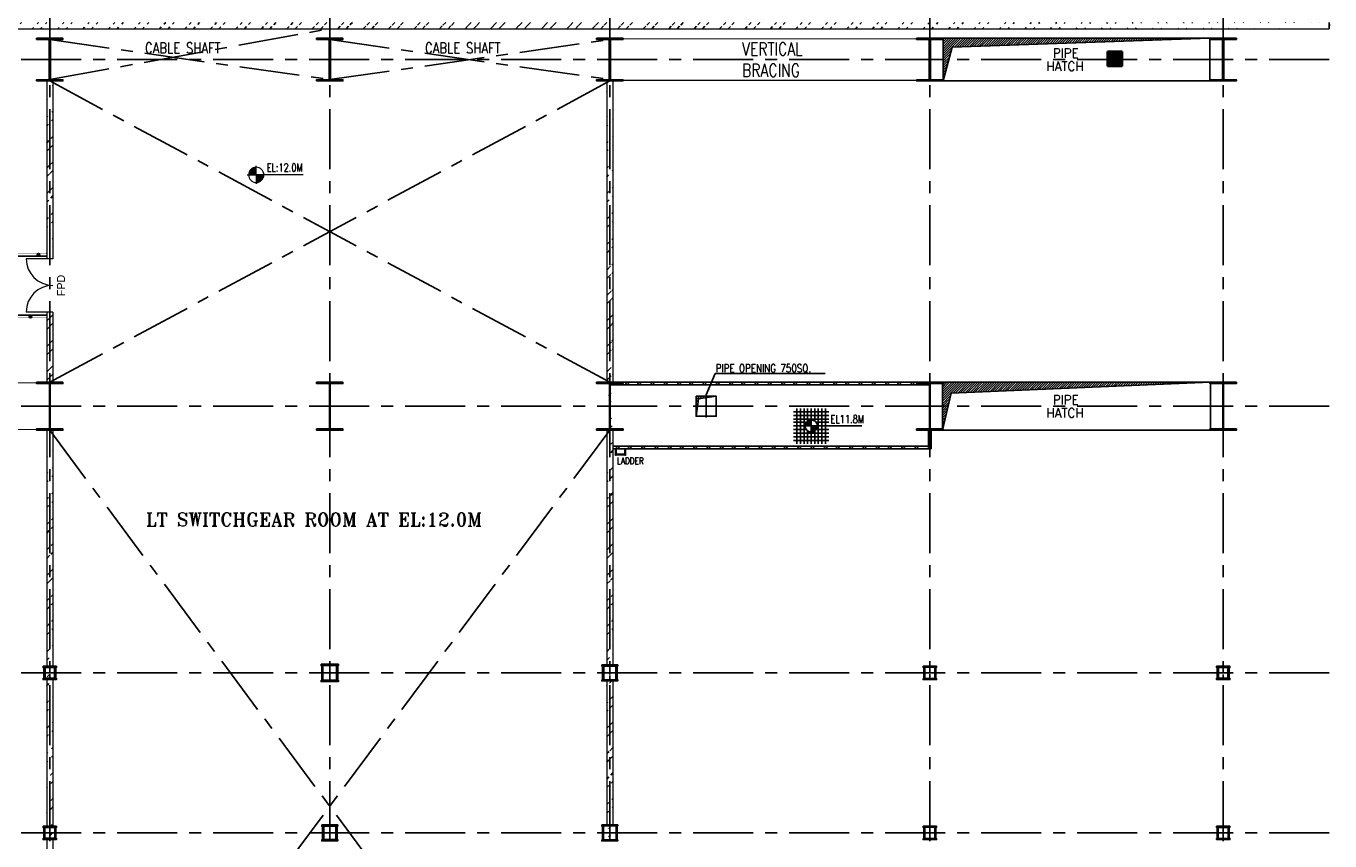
# Model space of a CAD drawing. Header units: inches. Extents: x 0 to 1544102, y 0 to 23144100.
# Tile 3 of 203: x 35337 to 84228, y 36655 to 67213. Entities that reach past the tile are written whole.
import ezdxf

# ---------------------------------------------------------------- set-up
doc = ezdxf.new("R2010")
doc.units = ezdxf.units.IN
doc.header["$LTSCALE"] = 1800
doc.header["$MEASUREMENT"] = 0
for name, pattern in [('CENTER', [2, 1.25, -0.25, 0.25, -0.25]), ('CENTER2', [1.125, 0.75, -0.125, 0.125, -0.125]), ('HIDDEN', [0.375, 0.25, -0.125])]:
    doc.linetypes.add(name, pattern=pattern)
doc.layers.get('0').update_dxf_attribs({"color": 253})
for name, color, linetype in [('AUX COL', 1, 'Continuous'), ('BRACING', 1, 'HIDDEN'), ('CEN', 2, 'CENTER'), ('COL', 1, 'Continuous'), ('GRID', 251, 'CENTER'), ('OPENING', 40, 'Continuous'), ('STEEL', 231, 'Continuous')]:
    doc.layers.add(name, color=color, linetype=linetype)
for name, color, linetype, lineweight in [('DIM', 4, 'Continuous', 18), ('TEXT', 3, 'Continuous', 18), ('WALL', 6, 'Continuous', 18)]:
    doc.layers.add(name, color=color, linetype=linetype, lineweight=lineweight)
doc.styles.add('HTX11', font='O8111901')
doc.styles.add('ROMANS', font='romans.shx')
doc.styles.add('ROMANT', font='romant')
doc.styles.get("Standard").update_dxf_attribs({"font": 'arial.ttf'})
doc.dimstyles.new('STANDARD1', dxfattribs={"dimtxt": 300, "dimasz": 250, "dimexe": 0, "dimexo": 0, "dimgap": 80, "dimtad": 1, "dimdec": 0, "dimzin": 0, "dimdsep": 46, "dimtxsty": 'ROMANS', "dimcen": 0, "dimclrd": 4, "dimclre": 4, "dimclrt": 4, "dimadec": 0, "dimazin": 0, "dimtfac": 0.09, "dimtdec": 0, "dimtix": 1, "dimtofl": 0, "dimtmove": 0, "dimatfit": 3, "dimfxl": 1, "dimtolj": 1, "dimtzin": 0, "dimarcsym": 0})

# ---------------------------------------------------------------- blocks, each defined once
blk = doc.blocks.new('C-ROW COLUMN')
at = {"layer": 'COL'}
h = blk.add_hatch(dxfattribs=at)
h.set_pattern_fill('ANSI31', color=256, scale=200, style=0)
h.set_pattern_definition([(45, (-1315.907, -6.545), (-17.6776695, 17.6776695), [])])
h.paths.add_polyline_path([(77950, 120865), (76960, 120865), (76960, 120820), (77950, 120820)])
h.paths.add_polyline_path([(77478, 120820), (77433, 120820), (77433, 119310), (77478, 119310)])
h.paths.add_polyline_path([(77950, 119310), (76960, 119310), (76960, 119265), (77950, 119265)])
at = {"layer": 'CEN'}
for p, q in [((77455, 119265), (77455, 120865)), ((77264, 120065), (77647, 120065))]:
    blk.add_line(p, q, dxfattribs=at)
at = {"layer": 'COL'}
for points in [[(76960, 120865), (77950, 120865), (77950, 120820), (76960, 120820)], [(77433, 120820), (77478, 120820), (77478, 119310), (77433, 119310)], [(76960, 119310), (77950, 119310), (77950, 119265), (76960, 119265)]]:
    blk.add_lwpolyline(points, close=True, dxfattribs=at)
blk = doc.blocks.new('B-ROW COLUMN')
at = {"layer": 'COL'}
h = blk.add_hatch(dxfattribs=at)
h.set_pattern_fill('ANSI31', color=256, scale=200, style=0)
h.set_pattern_definition([(45, (155648.048, 63141.767), (-17.67767, 17.67767), [])])
h.paths.add_polyline_path([(171095, 85178), (172085, 85178), (172085, 85128), (171095, 85128)])
h.paths.add_polyline_path([(171574, 86878), (171606, 86878), (171606, 85178), (171574, 85178)])
h.paths.add_polyline_path([(171095, 86928), (172085, 86928), (172085, 86878), (171095, 86878)])
blk.add_line((171590, 85128), (171590, 86928))
at = {"layer": 'CEN'}
for p, q in [((171590, 85128), (171590, 86928)), ((171399, 86028), (171782, 86028))]:
    blk.add_line(p, q, dxfattribs=at)
at = {"layer": 'COL'}
for points in [[(171095, 86928), (172085, 86928), (172085, 86878), (171095, 86878)], [(171574, 86878), (171606, 86878), (171606, 85178), (171574, 85178)], [(171095, 85178), (172085, 85178), (172085, 85128), (171095, 85128)]]:
    blk.add_lwpolyline(points, close=True, dxfattribs=at)
blk = doc.blocks.new('LEVEL')
at = {"flags": 128}
for points in [[(-667, 524), (667, 524)], [(-533, 658), (-533, -676)], [(-400, 658), (-400, -676)], [(-267, 658), (-267, -676)], [(-267, 658), (-267, -676)], [(-133, 658), (-133, 181)], [(0, 658), (0, -676)], [(0, 658), (0, -676)], [(133, 658), (133, 181)], [(133, 658), (133, 181)], [(267, 658), (267, -676)], [(400, 658), (400, -676)], [(533, 658), (533, -676)], [(-667, 391), (667, 391)], [(-667, 258), (667, 258)], [(-667, 142), (-174, 142)], [(-667, 0), (667, 0)], [(-265, 0), (0, 0)], [(-225, 2), (0, 2)], [(-224, 25), (0, 25)], [(-220, 47), (0, 47)], [(-214, 70), (0, 70)], [(-205, 92), (0, 92)], [(-194, 115), (0, 115)], [(-178, 137), (0, 137)], [(-158, 160), (0, 160)], [(-132, 182), (0, 182)], [(-93, 205), (0, 205)], [(0, 0), (0, 264)], [(1900, 0), (0, 0)], [(0, 0), (0, -261)], [(174, 142), (667, 142)], [(-667, -133), (-181, -133)], [(-667, -276), (667, -276)], [(-667, -409), (667, -409)], [(-133, -181), (-133, -676)], [(225, -2), (0, -2)], [(224, -25), (0, -25)], [(220, -47), (0, -47)], [(214, -70), (0, -70)], [(205, -92), (0, -92)], [(194, -115), (0, -115)], [(178, -137), (0, -137)], [(158, -160), (0, -160)], [(132, -182), (0, -182)], [(93, -205), (0, -205)], [(133, -181), (133, -676)], [(133, -181), (133, -676)], [(181, -133), (667, -133)], [(-667, -542), (667, -542)]]:
    blk.add_lwpolyline(points, dxfattribs=at)
for points in [[(0, 225, 0.414246), (-225, 0)], [(-225, 0, 0.414221), (0, -225)], [(225, 0, 0.414258), (0, 225)], [(0, -225, 0.414246), (225, 0)]]:
    blk.add_lwpolyline(points, format="xyb", dxfattribs=at)
at = {"flags": 4}
blk.add_attdef('LEVEL', (839, 107), '', height=300, dxfattribs=at)
blk = doc.blocks.new('*X7')
at = {"color": 0}
for p, q in [((36102, 29300), (36330, 29300)), ((36115, 29325), (36330, 29325)), ((36132, 29350), (36330, 29350)), ((36154, 29375), (36330, 29375)), ((36183, 29400), (36330, 29400)), ((36226, 29425), (36330, 29425)), ((36080, 29200), (36330, 29200)), ((36081, 29225), (36330, 29225)), ((36085, 29250), (36330, 29250)), ((36092, 29275), (36330, 29275))]:
    blk.add_line(p, q, dxfattribs=at)
blk = doc.blocks.new('LL')
for p, q in [((-1136, 0), (-711, 0)), ((-711, 0), (-711, 423)), ((1493, 0), (-711, 0)), ((-711, 0), (-711, -418))]:
    blk.add_line(p, q)
for start, end in [(90, 180), (180, 270), (0, 90), (270, 0)]:
    blk.add_arc((-711, 0), 360, start, end)
at = {"xscale": 1.439999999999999, "yscale": 1.439999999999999, "zscale": 1.439999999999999}
blk.add_blockref('*X7', (-53026, -42044), dxfattribs=at)
at = {"xscale": 1.439999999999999, "yscale": 1.439999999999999, "zscale": 1.439999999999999, "rotation": 180}
blk.add_blockref('*X7', (51604, 42044), dxfattribs=at)
at = {"flags": 4}
blk.add_attdef('LEVEL', (-222, 154), '', height=432, dxfattribs=at)

msp = doc.modelspace()

# ---------------------------------------------------------------- hatches: boundary and pattern name
h = msp.add_hatch()
h.set_pattern_fill('ANSI32', color=256, scale=1800, style=0)
h.set_pattern_definition([(45, (0, 1000), (-477.297, 477.297), []), (45, (318.2, 1000), (-477.297, 477.297), [])])
edge = h.paths.add_edge_path()
edge.add_line((23485.66, 67345.45), (84205.15, 67345.45))
edge.add_line((23715.66, 67115.45), (84205.15, 67115.45))
h = msp.add_hatch()
h.set_pattern_fill('ANSI32', color=256, scale=1800, style=0)
edge = h.paths.add_edge_path()
edge.add_line((36340.66, 65155.45), (36340.66, 58490.63))
edge.add_line((36110.66, 65155.45), (36110.66, 58490.63))
h = msp.add_hatch()
h.set_pattern_fill('ANSI32', color=256, scale=1800, style=0)
edge = h.paths.add_edge_path()
edge.add_line((57340.66, 65155.45), (57340.66, 53855.45))
edge.add_line((57110.66, 65155.45), (57110.66, 53855.45))
edge.add_line((57340.66, 52055.45), (57340.66, 43255.45))
edge.add_line((57110.66, 52055.45), (57110.66, 43255.45))
edge.add_line((57340.66, 42655.45), (57340.66, 37255.45))
edge.add_line((57110.66, 42655.45), (57110.66, 37255.45))
edge.add_line((57340.66, 36655.45), (57340.66, 29355.45))
edge.add_line((57110.66, 36655.45), (57110.66, 29355.45))
edge.add_line((57340.66, 28755.45), (57340.66, 25227.97))
edge.add_line((57110.66, 28755.45), (57110.66, 25233.78))
h = msp.add_hatch(color=256)
h.dxf.hatch_style = 1
h.paths.add_polyline_path([(35749.16, 58639.36, 1), (35849.16, 58639.36, 1)])
h = msp.add_hatch(color=256)
h.dxf.hatch_style = 1
h.paths.add_polyline_path([(35454.04, 56320.45, 1), (35554.04, 56320.45, 1)])
h = msp.add_hatch()
h.set_pattern_fill('ANSI32', color=256, scale=1800, style=0)
h.paths.add_polyline_path([(36225.66, 56490.63), (36110.66, 56490.63), (36110.66, 53855.45), (36225.66, 53855.45)])
h.paths.add_polyline_path([(36340.66, 56490.63), (36225.66, 56490.63), (36225.66, 53855.45), (36340.66, 53911.86)])
h = msp.add_hatch()
h.set_pattern_fill('ANSI32', color=256, scale=1800, style=0)
edge = h.paths.add_edge_path()
edge.add_line((36340.66, 36705.45), (36340.66, 29305.45))
edge.add_line((36110.66, 36705.45), (36110.66, 29305.45))
edge.add_line((36340.66, 42705.45), (36340.66, 37205.45))
edge.add_line((36110.66, 42705.45), (36110.66, 37205.45))
edge.add_line((36340.66, 52055.45), (36340.66, 43205.45))
edge.add_line((36110.66, 52055.45), (36110.66, 43205.45))
at = {"layer": 'OPENING'}
h = msp.add_hatch(dxfattribs=at)
h.set_pattern_fill('ANSI31', color=8, scale=500, style=0)
h.set_pattern_definition([(45, (-404260.815, -32072.174), (-44.194174, 44.194174), [])])
h.paths.add_polyline_path([(79725.66, 66755.45), (69725.66, 66755.45), (69725.66, 65955.45), (69940.02, 65955.45), (70063.97, 66418.06)])
h.paths.add_polyline_path([(69940.02, 65955.45), (69725.66, 65955.45), (69725.66, 65155.45)])
h = msp.add_hatch(dxfattribs=at)
h.set_pattern_fill('ANSI31', color=8, scale=500, style=0)
h.set_pattern_definition([(45, (-15368.096, -33072.174), (-44.194174, 44.194174), [])])
h.paths.add_polyline_path([(79755.66, 53855.45), (69695.66, 53855.45), (69695.66, 52955.45), (69905.98, 52955.45), (70019.38, 53440.71)])
h.paths.add_polyline_path([(69905.98, 52955.45), (69695.66, 52955.45), (69695.66, 52055.45)])
h = msp.add_hatch(dxfattribs=at)
h.set_pattern_fill('ANSI31', color=8, scale=500, style=0)
h.set_pattern_definition([(45, (-15372.096, -33072.174), (-44.194174, 44.194174), [])])
h.paths.add_polyline_path([(61213.66, 53330.45), (60838.66, 53330.45), (60838.66, 53277.75)])
h.paths.add_polyline_path([(60838.66, 53330.45), (60463.66, 53330.45), (60463.66, 52955.45), (60516.36, 52955.45), (60556.07, 53238.03), (60838.66, 53277.75)])
h.paths.add_polyline_path([(60516.36, 52955.45), (60463.66, 52955.45), (60463.66, 52580.45)])

# ---------------------------------------------------------------- linework, layer by layer
at = {"color": 2, "linetype": 'CENTER2', "ltscale": 0.15}
for p, q in [((36225.66, 42705.45), (36225.66, 43205.45)), ((57225.66, 42655.45), (57225.66, 43255.45)), ((69225.66, 42705.45), (69225.66, 43205.45)), ((80225.66, 43205.45), (80225.66, 42705.45)), ((36450.66, 42955.45), (36000.66, 42955.45)), ((57500.66, 42955.45), (56950.66, 42955.45)), ((69450.66, 42955.45), (69000.66, 42955.45)), ((80450.66, 42955.45), (80000.66, 42955.45)), ((36225.66, 36705.45), (36225.66, 37205.45)), ((69225.66, 36705.45), (69225.66, 37205.45)), ((80225.66, 36705.45), (80225.66, 37205.45)), ((36450.66, 36955.45), (36000.66, 36955.45)), ((69450.66, 36955.45), (69000.66, 36955.45)), ((80450.66, 36955.45), (80000.66, 36955.45))]:
    msp.add_line(p, q, dxfattribs=at)
at = {"color": 2, "linetype": 'CENTER2', "ltscale": 0.25}
for p, q in [((46725.66, 42630.45), (46725.66, 43280.45)), ((47025.66, 42955.45), (46425.66, 42955.45)), ((46725.66, 36655.45), (46725.66, 37255.45)), ((57225.66, 36655.45), (57225.66, 37255.45)), ((47000.66, 36955.45), (46450.66, 36955.45)), ((56950.66, 36955.45), (57500.66, 36955.45))]:
    msp.add_line(p, q, dxfattribs=at)
msp.add_lwpolyline([(84205.15, 67115.45), (84205.15, 67211.28), (84182.15, 67211.28), (84228.15, 67249.62), (84205.15, 67249.62), (84205.15, 67345.45)])
for centre in [(35799.16, 58639.36), (35504.04, 56320.45)]:
    msp.add_circle(centre, 50)
at = {"layer": 'AUX COL'}
for p, q in [((36000.66, 42755.45), (36000.66, 43155.45)), ((36050.66, 42755.45), (36050.66, 43155.45)), ((36400.66, 42755.45), (36400.66, 43155.45)), ((36450.66, 42755.45), (36450.66, 43155.45)), ((46425.66, 42680.45), (46425.66, 43230.45)), ((46470.66, 42680.45), (46470.66, 43230.45)), ((46980.66, 42680.45), (46980.66, 43230.45)), ((47025.66, 42680.45), (47025.66, 43230.45)), ((56950.66, 42700.45), (56950.66, 43210.45)), ((56995.66, 42700.45), (56995.66, 43210.45)), ((57455.66, 42700.45), (57455.66, 43210.45)), ((57500.66, 42700.45), (57500.66, 43210.45)), ((69000.66, 42745.45), (69000.66, 43165.45)), ((69040.66, 42745.45), (69040.66, 43165.45)), ((69410.66, 42745.45), (69410.66, 43165.45)), ((69450.66, 42745.45), (69450.66, 43165.45)), ((80000.66, 42755.45), (80000.66, 43155.45)), ((80050.66, 42755.45), (80050.66, 43155.45)), ((80400.66, 42755.45), (80400.66, 43155.45)), ((80450.66, 42755.45), (80450.66, 43155.45)), ((46450.66, 37205.45), (46450.66, 36705.45)), ((46500.66, 37205.45), (46500.66, 36705.45)), ((46950.66, 37205.45), (46950.66, 36705.45)), ((47000.66, 37205.45), (47000.66, 36705.45)), ((56950.66, 36691.45), (56950.66, 37219.45)), ((56986.66, 36691.45), (56986.66, 37219.45)), ((57464.66, 36691.45), (57464.66, 37219.45)), ((57500.66, 36691.45), (57500.66, 37219.45)), ((69000.66, 36745.45), (69000.66, 37165.45)), ((69040.66, 36745.45), (69040.66, 37165.45)), ((69410.66, 36745.45), (69410.66, 37165.45)), ((69450.66, 36745.45), (69450.66, 37165.45)), ((80000.66, 36750.45), (80000.66, 37160.45)), ((80040.66, 36750.45), (80040.66, 37160.45)), ((80410.66, 36750.45), (80410.66, 37160.45)), ((80450.66, 36750.45), (80450.66, 37160.45)), ((36000.66, 36755.45), (36000.66, 37155.45)), ((36040.66, 36755.45), (36040.66, 37155.45)), ((36410.66, 36755.45), (36410.66, 37155.45)), ((36450.66, 36755.45), (36450.66, 37155.45))]:
    msp.add_line(p, q, dxfattribs=at)
for points in [[(35975.66, 43205.45), (36475.66, 43205.45), (36475.66, 43155.45), (35975.66, 43155.45)], [(46400.66, 43280.45), (47050.66, 43280.45), (47050.66, 43230.45), (46400.66, 43230.45)], [(56925.66, 43255.45), (57525.66, 43255.45), (57525.66, 43210.45), (56925.66, 43210.45)], [(68975.66, 43205.45), (69475.66, 43205.45), (69475.66, 43165.45), (68975.66, 43165.45)], [(79975.66, 43205.45), (80475.66, 43205.45), (80475.66, 43155.45), (79975.66, 43155.45)], [(35975.66, 42755.45), (36475.66, 42755.45), (36475.66, 42705.45), (35975.66, 42705.45)], [(46400.66, 42680.45), (47050.66, 42680.45), (47050.66, 42630.45), (46400.66, 42630.45)], [(56925.66, 42700.45), (57525.66, 42700.45), (57525.66, 42655.45), (56925.66, 42655.45)], [(68975.66, 42745.45), (69475.66, 42745.45), (69475.66, 42705.45), (68975.66, 42705.45)], [(79975.66, 42755.45), (80475.66, 42755.45), (80475.66, 42705.45), (79975.66, 42705.45)], [(35975.66, 37205.45), (36475.66, 37205.45), (36475.66, 37155.45), (35975.66, 37155.45)], [(46425.66, 37255.45), (47025.66, 37255.45), (47025.66, 37205.45), (46425.66, 37205.45)], [(56925.66, 37255.45), (57525.66, 37255.45), (57525.66, 37219.45), (56925.66, 37219.45)], [(68975.66, 37205.45), (69475.66, 37205.45), (69475.66, 37165.45), (68975.66, 37165.45)], [(79975.66, 37205.45), (80475.66, 37205.45), (80475.66, 37160.45), (79975.66, 37160.45)], [(35975.66, 36755.45), (36475.66, 36755.45), (36475.66, 36705.45), (35975.66, 36705.45)], [(46425.66, 36705.45), (47025.66, 36705.45), (47025.66, 36655.45), (46425.66, 36655.45)], [(56925.66, 36691.45), (57525.66, 36691.45), (57525.66, 36655.45), (56925.66, 36655.45)], [(68975.66, 36745.45), (69475.66, 36745.45), (69475.66, 36705.45), (68975.66, 36705.45)], [(79975.66, 36750.45), (80475.66, 36750.45), (80475.66, 36705.45), (79975.66, 36705.45)]]:
    msp.add_lwpolyline(points, close=True, dxfattribs=at)
at = {"layer": 'BRACING', "const_width": 40}
for points in [[(57625.66, 66732.95), (68825.66, 66732.95)], [(57625.66, 65177.95), (68825.66, 65177.95)], [(24595.66, 53830.45), (35855.66, 53830.45)], [(24595.66, 52080.45), (35855.66, 52080.45)]]:
    msp.add_lwpolyline(points, dxfattribs=at)
at = {"layer": 'CEN'}
for p, q in [((36225.66, 65205.45), (46725.66, 67115.45)), ((36225.66, 66705.45), (46725.66, 65205.45)), ((46725.66, 65205.45), (57225.66, 66705.45)), ((46725.66, 66705.45), (57225.66, 65205.45)), ((36225.66, 53855.45), (57225.66, 65155.45)), ((36225.66, 65155.45), (57225.66, 53855.45)), ((60838.66, 53380.45), (60838.66, 52530.45)), ((61263.66, 52955.45), (60413.66, 52955.45)), ((57225.66, 52055.45), (36225.66, 23855.45)), ((36225.66, 52055.45), (57225.66, 23855.45))]:
    msp.add_line(p, q, dxfattribs=at)
at = {"layer": 'GRID'}
for p, q in [((69225.66, 15044.69), (69225.66, 69455.45)), ((80225.66, 15044.69), (80225.66, 69455.45)), ((36225.66, 15044.69), (36225.66, 68955.45)), ((46725.66, 15044.69), (46725.66, 68955.45)), ((57225.66, 15044.69), (57225.66, 68955.45)), ((84205.15, 65955.45), (17425.66, 65955.45)), ((84205.15, 52955.45), (17424.81, 52955.45)), ((84205.15, 42955.45), (22225.66, 42955.45)), ((84205.15, 36955.45), (21225.66, 36955.45))]:
    msp.add_line(p, q, dxfattribs=at)
at = {"layer": 'OPENING'}
for p, q in [((57595.66, 53855.45), (68855.66, 53855.45)), ((57241.66, 53755.45), (69209.66, 53755.45)), ((69175.66, 52055.45), (69175.66, 51455.45)), ((69275.66, 52055.45), (69275.66, 51355.45)), ((57340.66, 51455.45), (69175.66, 51455.45)), ((57340.66, 51355.45), (69275.66, 51355.45))]:
    msp.add_line(p, q, dxfattribs=at)
for points in [[(69725.66, 66755.45), (79725.66, 66755.45), (79725.66, 65155.45), (69725.66, 65155.45)], [(69695.66, 52055.45), (79755.66, 52055.45), (79755.66, 53855.45), (69695.66, 53855.45)], [(60463.66, 53330.45), (61213.66, 53330.45), (61213.66, 52580.45), (60463.66, 52580.45)]]:
    msp.add_lwpolyline(points, close=True, dxfattribs=at)
for points in [[(69725.66, 65155.45), (70063.97, 66418.06), (79725.66, 66755.45)], [(69695.66, 52055.45), (70019.38, 53440.71), (79755.66, 53855.45)], [(60463.66, 52580.45), (60556.07, 53238.03), (61213.66, 53330.45)]]:
    msp.add_lwpolyline(points, dxfattribs=at)
for centre in [(57875.66, 53805.45), (58325.66, 53805.45), (58825.66, 53805.45), (59325.66, 53805.45), (59825.66, 53805.45), (60275.66, 53805.45), (60775.66, 53805.45), (61275.66, 53805.45), (61775.66, 53805.45), (62225.66, 53805.45), (62725.66, 53805.45), (63225.66, 53805.45), (63725.66, 53805.45), (64175.66, 53805.45), (64675.66, 53805.45), (65175.66, 53805.45), (65675.66, 53805.45), (66125.66, 53805.45), (66625.66, 53805.45), (67125.66, 53805.45), (67625.66, 53805.45), (68075.66, 53805.45), (68575.66, 53805.45), (69225.66, 51805.45), (57525.66, 51405.45), (57975.66, 51405.45), (58475.66, 51405.45), (58975.66, 51405.45), (59475.66, 51405.45), (59925.66, 51405.45), (60425.66, 51405.45), (60925.66, 51405.45), (61425.66, 51405.45), (61875.66, 51405.45), (62375.66, 51405.45), (62875.66, 51405.45), (63375.66, 51405.45), (63825.66, 51405.45), (64325.66, 51405.45), (64825.66, 51405.45), (65325.66, 51405.45), (65775.66, 51405.45), (66275.66, 51405.45), (66775.66, 51405.45), (67275.66, 51405.45), (67725.66, 51405.45), (68225.66, 51405.45), (68725.66, 51405.45), (69225.66, 51405.45)]:
    msp.add_circle(centre, 50, dxfattribs=at)
at = {"layer": 'STEEL'}
for p, q in [((30615.66, 58589.36), (36110.66, 58589.36)), ((27455.66, 56370.45), (36110.66, 56370.45)), ((57440.66, 51166.01), (57440.66, 51355.45)), ((57460.66, 51166.01), (57460.66, 51355.45)), ((57790.66, 51166.01), (57790.66, 51355.45)), ((57810.66, 51166.01), (57810.66, 51355.45)), ((57473.57, 51153.09), (57777.74, 51153.09)), ((57473.57, 51133.09), (57777.74, 51133.09))]:
    msp.add_line(p, q, dxfattribs=at)
at = {"layer": 'STEEL', "flags": 128}
for points in [[(75848.1, 66236.7), (76473.1, 66236.7)], [(75848.1, 66174.2), (76473.1, 66174.2)], [(75848.1, 66111.7), (76473.1, 66111.7)], [(75848.1, 66049.2), (76473.1, 66049.2)], [(75910.6, 66299.2), (75910.6, 65674.2)], [(75973.1, 66299.2), (75973.1, 65674.2)], [(76035.6, 66299.2), (76035.6, 65674.2)], [(76098.1, 66299.2), (76098.1, 65674.2)], [(76160.6, 66299.2), (76160.6, 65674.2)], [(76223.1, 66299.2), (76223.1, 65674.2)], [(76285.6, 66299.2), (76285.6, 65674.2)], [(76348.1, 66299.2), (76348.1, 65674.2)], [(76410.6, 66299.2), (76410.6, 65674.2)], [(75848.1, 65986.7), (76473.1, 65986.7)], [(75848.1, 65924.2), (76473.1, 65924.2)], [(75848.1, 65861.7), (76473.1, 65861.7)], [(75848.1, 65799.2), (76473.1, 65799.2)], [(75848.1, 65736.7), (76473.1, 65736.7)]]:
    msp.add_lwpolyline(points, dxfattribs=at)
at = {"layer": 'STEEL', "const_width": 15}
for points in [[(30715.66, 58689.36), (36110.66, 58689.36)], [(26770.66, 56270.45), (36110.66, 56270.45), (36110.66, 56270.45)]]:
    msp.add_lwpolyline(points, dxfattribs=at)
at = {"layer": 'STEEL'}
for centre in [(57450.66, 51143.09), (57800.66, 51143.09)]:
    msp.add_circle(centre, 25, dxfattribs=at)
at = {"layer": 'WALL'}
for p, q in [((23715.66, 67115.45), (84205.15, 67115.45)), ((36110.66, 65155.45), (36110.66, 58490.63)), ((36340.66, 65155.45), (36340.66, 58490.63)), ((57110.66, 65155.45), (57110.66, 53855.45)), ((57340.66, 65155.45), (57340.66, 53855.45)), ((36340.66, 58490.63), (35340.66, 58490.63)), ((36340.66, 56490.63), (35340.66, 56490.63)), ((36110.66, 56490.63), (36110.66, 53855.45)), ((36340.66, 56490.63), (36340.66, 53855.45)), ((36110.66, 52055.45), (36110.66, 43205.45)), ((36340.66, 52055.45), (36340.66, 43205.45)), ((57110.66, 52055.45), (57110.66, 43255.45)), ((57340.66, 52055.45), (57340.66, 43255.45)), ((36110.66, 42705.45), (36110.66, 37205.45)), ((36340.66, 42705.45), (36340.66, 37205.45)), ((57110.66, 42655.45), (57110.66, 37255.45)), ((57340.66, 42655.45), (57340.66, 37255.45)), ((36110.66, 36705.45), (36110.66, 29305.45)), ((36340.66, 36705.45), (36340.66, 29305.45))]:
    msp.add_line(p, q, dxfattribs=at)
for centre, start, end in [((36340.66, 58490.63), 180, 270), ((36340.66, 56490.63), 90, 180)]:
    msp.add_arc(centre, 1000, start, end, dxfattribs=at)

# ---------------------------------------------------------------- block references
for name, p in [('C-ROW COLUMN', (-41229.78, -54109.7)), ('C-ROW COLUMN', (-30729.78, -54109.7)), ('C-ROW COLUMN', (-20229.78, -54109.7)), ('C-ROW COLUMN', (-8229.78, -54109.7)), ('C-ROW COLUMN', (2770.22, -54109.7)), ('B-ROW COLUMN', (-135364.57, -33072.17)), ('B-ROW COLUMN', (-124864.57, -33072.17)), ('B-ROW COLUMN', (-114364.57, -33072.17)), ('B-ROW COLUMN', (-102364.57, -33072.17)), ('B-ROW COLUMN', (-91364.57, -33072.17))]:
    msp.add_blockref(name, p)
at = {"layer": 'STEEL'}
ref = msp.add_blockref('LEVEL', (64774.57, 52217.94), dxfattribs=at)
ref.add_attrib('LEVEL', 'EL11.8M', (65502.07, 52325.01), dxfattribs={"layer": '0', "color": 3, "height": 300, "style": 'ROMANS', "width": 0.75, "flags": 4})
at = {"layer": 'TEXT'}
ref = msp.add_blockref('LL', (44535.66, 61632.11), dxfattribs=dict(at, xscale=0.8, yscale=0.8, zscale=0.8))
ref.add_attrib('LEVEL', 'EL:12.0M', (44358.27, 61755.45), dxfattribs={"layer": '0', "height": 300, "style": 'ROMANS', "width": 0.75, "flags": 4})

# ---------------------------------------------------------------- texts
at = {"layer": 'TEXT', "style": 'ROMANS', "width": 0.8}
for s, height, p in [('CABLE SHAFT', 400, (39799.03, 66191.55)), ('CABLE SHAFT', 400, (50299.03, 66191.55)), ('PIPE OPENING 750SQ.', 300, (61194.16, 54230.45)), ('LADDER', 250, (57492.51, 50783.09))]:
    msp.add_text(s, height=height, dxfattribs=at).set_placement(p)
at = {"layer": 'TEXT', "color": 3, "style": 'ROMANS', "width": 0.936038}
for s, p in [(' PIPE', (73614.11, 66020.14, -1000)), ('HATCH', (73600.44, 65528.48)), (' PIPE', (73614.11, 53020.14, -1000)), ('HATCH', (73600.44, 52528.48))]:
    msp.add_text(s, height=350, dxfattribs=at).set_placement(p)
at = {"layer": 'TEXT', "linetype": 'Continuous', "style": 'HTX11'}
msp.add_text('FPD', height=300, rotation=90, dxfattribs=at).set_placement((36796.77, 57085.11))
at = {"layer": 'TEXT', "color": 3, "style": 'ROMANT'}
msp.add_text('LT SWITCHGEAR ROOM AT EL:12.0M', height=500, dxfattribs=at).set_placement((39833.19, 48462.89))
at = {"layer": 'TEXT', "insert": (62183.67, 66595.45), "char_height": 480, "width": 2515.419, "attachment_point": 1, "style": 'ROMANS'}
msp.add_mtext('{\\W0.8;VERTICAL BRACING}', dxfattribs=at)

# ---------------------------------------------------------------- leaders
at = {"layer": 'DIM'}
msp.add_leader([(60838.66, 53380.45), (61177.72, 54180.45), (65298.43, 54180.45)], dimstyle='STANDARD1', override={"dimtad": 0}, dxfattribs=at)

doc.saveas('drawing.dxf')
